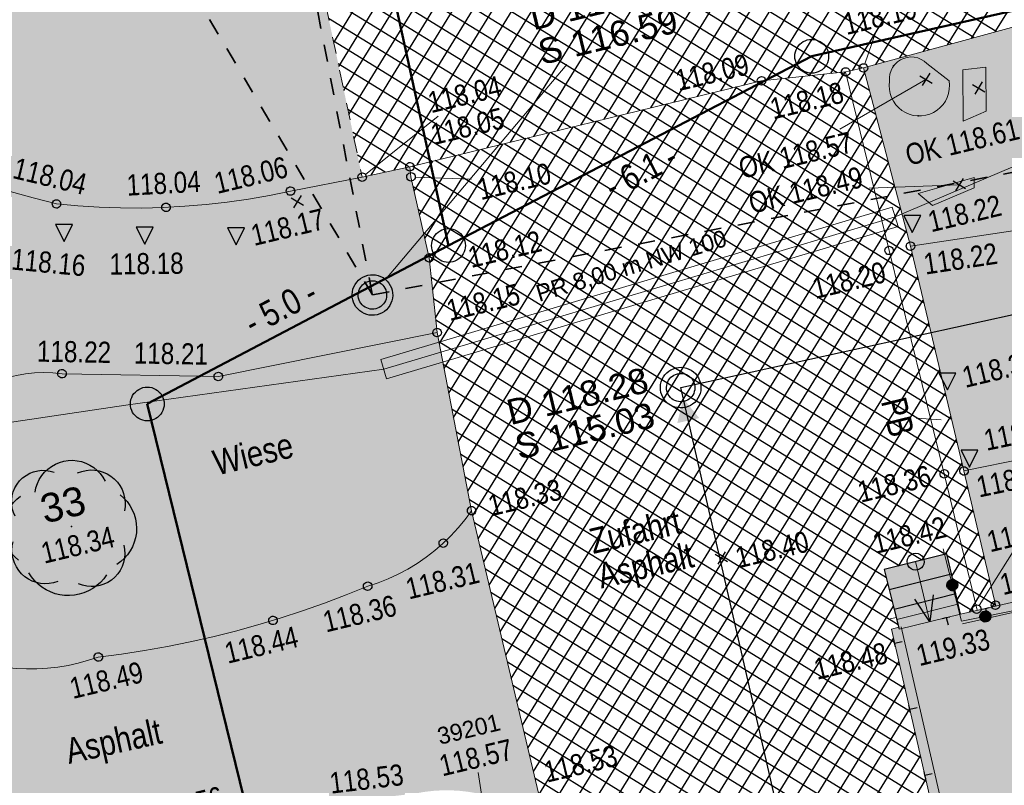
# Model space of a CAD drawing. Header units: metres. Extents: x 311004 to 311786, y 5688269 to 5688759.
# Tile 58 of 96: x 311216 to 311230, y 5688427 to 5688439. Entities that reach past the tile are written whole.
import ezdxf

# ---------------------------------------------------------------- set-up
doc = ezdxf.new("R2010")
doc.units = ezdxf.units.M
for name, pattern in [('1600.2028', [0]), ('2.10', [0.5, 0.25, -0.25]), ('2.1440', [1.75, 1.75, 0]), ('2.152', [0]), ('2.35', [0]), ('2.50', [0]), ('2.51', [0.5, 0.25, -0.25]), ('2.611', [0]), ('2.73', [0]), ('2.8', [0])]:
    doc.linetypes.add(name, pattern=pattern)
doc.layers.get('0').update_dxf_attribs({"color": 1, "linetype": 'CONTINUOUS'})
for name, color, linetype in [('Bemaßung', 5, 'CONTINUOUS'), ('Bewuchs_Bäume', 92, 'CONTINUOUS'), ('Flurstücke_Grenzpunkte', 51, 'CONTINUOUS'), ('Gelände', 92, 'CONTINUOUS'), ('Leitplanken-Geländer', 202, 'CONTINUOUS'), ('Mauern', 32, 'CONTINUOUS'), ('Nummerierung Pflanzen', 7, 'CONTINUOUS'), ('Nutzungsart', 92, 'CONTINUOUS'), ('Oberflächen', 7, 'CONTINUOUS'), ('RWL', 5, 'CONTINUOUS'), ('Schmutzwasser', 32, 'CONTINUOUS'), ('Schraffuren', 7, 'CONTINUOUS'), ('Straße', 7, 'CONTINUOUS'), ('Straßenbeleuchtung', 1, 'CONTINUOUS'), ('Straßenmöbel allg.', 7, 'CONTINUOUS'), ('Stromversorgung', 1, 'CONTINUOUS'), ('Treppen', 7, 'CONTINUOUS')]:
    doc.layers.add(name, color=color, linetype=linetype)
doc.styles.add('Bemaßung', font='Arial Narrow.ttf')
doc.styles.add('Beschriftung Elektroleitung', font='Arial.ttf', dxfattribs={"width": 0.97})
doc.styles.add('Geländehöhe', font='Arial Narrow.ttf')
doc.styles.add('Oberflächenmaterial', font='Arial Narrow.ttf')
doc.styles.add('RW Haltungstext', font='Arial.ttf')
doc.styles.add('Sachdaten Baum', font='Arial.ttf')
doc.styles.add('SW Haltungstext', font='Arial.ttf')

# ---------------------------------------------------------------- blocks, each defined once
blk = doc.blocks.new('Grenzpunkt')
at = {"color": 0, "lineweight": -2}
blk.add_lwpolyline([(0.433013, -0.25, -0.577350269), (-0.433013, -0.25, -0.577350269), (0, 0.5, -0.577350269)], format="xyb", close=True, dxfattribs=at)
blk = doc.blocks.new('S2.16')
at = {"color": 0, "lineweight": -2}
for points in [[(0.433013, -0.25, -0.577350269), (-0.433013, -0.25, -0.577350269), (0, 0.5, -0.577350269)], [(0.303109, -0.175, -0.577350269), (-0.303109, -0.175, -0.577350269), (0, 0.35, -0.577350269)]]:
    blk.add_lwpolyline(points, format="xyb", close=True, dxfattribs=at)
blk = doc.blocks.new('S2.100')
at = {"color": 0, "lineweight": -2}
for points in [[(-0.5, 0.5), (0.5, -0.5)], [(0.5, 0.5), (-0.5, -0.5)]]:
    blk.add_lwpolyline(points, dxfattribs=at)
blk = doc.blocks.new('S2.122', base_point=(0, -0.5))
at = {"color": 0, "lineweight": -2}
blk.add_lwpolyline([(0, -0.5), (0.5, 0.5), (-0.5, 0.5)], close=True, dxfattribs=at)
blk = doc.blocks.new('S2.74', base_point=(0.010657, 0.01036))
at = {"color": 0, "lineweight": -2}
for points in [[(-0.25874, 0.264508), (-0.252041, 0.297084), (-0.241452, 0.328611), (-0.227128, 0.358626), (-0.209278, 0.386688), (-0.188166, 0.412385), (-0.164101, 0.43534), (-0.137436, 0.455216), (-0.108564, 0.471722), (-0.077906, 0.484614), (-0.045914, 0.493704), (-0.013059, 0.498858), (0.02018, 0.5), (0.053312, 0.497114), (0.085852, 0.490242), (0.117322, 0.479484), (0.14726, 0.465001), (0.175226, 0.447002), (0.20081, 0.425754), (0.223637, 0.401566), (0.24337, 0.374796), (0.259722, 0.345835)], [(-0.406145, 0.086604), (-0.41839, 0.115211), (-0.426729, 0.145191), (-0.431012, 0.176012), (-0.431165, 0.20713), (-0.427184, 0.237992), (-0.41914, 0.268052), (-0.407176, 0.296778), (-0.391504, 0.32366), (-0.3724, 0.348224), (-0.350203, 0.370033), (-0.325307, 0.388701), (-0.298153, 0.403898), (-0.26922, 0.415354), (-0.239024, 0.422868), (-0.208096, 0.426304), (-0.176986, 0.425604), (-0.146245, 0.420778), (-0.116416, 0.411914)], [(0.056404, 0.40683), (0.086648, 0.418137), (0.118101, 0.425436), (0.150234, 0.428604), (0.182507, 0.427589), (0.214377, 0.422407), (0.24531, 0.413146), (0.274784, 0.399962), (0.302304, 0.383074), (0.327409, 0.362769), (0.349676, 0.339386), (0.368731, 0.31332), (0.384254, 0.285007), (0.395984, 0.254924), (0.403722, 0.223576), (0.407342, 0.191492), (0.406779, 0.159208), (0.402045, 0.127268)], [(-0.38073, -0.238705), (-0.40627, -0.215832), (-0.428982, -0.19015), (-0.448559, -0.162004), (-0.464736, -0.131776), (-0.477294, -0.099874), (-0.486062, -0.06673), (-0.490925, -0.032792), (-0.491814, 0.001482), (-0.488718, 0.035626), (-0.481678, 0.06918), (-0.470792, 0.10169), (-0.456204, 0.132717), (-0.438112, 0.16184), (-0.416762, 0.188666), (-0.392442, 0.212832), (-0.365482, 0.23401)], [(0.371547, 0.244176), (0.39805, 0.220802), (0.42177, 0.194608), (0.442408, 0.165924), (0.459704, 0.135109), (0.473442, 0.102551), (0.483449, 0.06866), (0.489598, 0.033862), (0.491814, -0.001406), (0.490066, -0.0367), (0.484379, -0.071577), (0.474822, -0.105598), (0.461518, -0.138334), (0.444631, -0.169376), (0.424375, -0.198332), (0.401005, -0.224838), (0.374814, -0.248561), (0.346132, -0.269203)], [(-0.091002, -0.396276), (-0.121614, -0.405814), (-0.153197, -0.41134), (-0.185229, -0.412764), (-0.217178, -0.410059), (-0.248514, -0.403274), (-0.27872, -0.392518), (-0.307294, -0.377971), (-0.333761, -0.359874), (-0.357685, -0.338526), (-0.378668, -0.314283), (-0.396362, -0.287544), (-0.410476, -0.258754), (-0.420772, -0.22839), (-0.427084, -0.196954), (-0.429304, -0.164968), (-0.427397, -0.132961), (-0.421394, -0.101465)], [(0.396962, -0.12688), (0.403056, -0.158524), (0.404926, -0.190696), (0.40254, -0.222833), (0.395939, -0.254376), (0.385239, -0.284773), (0.370626, -0.313495), (0.352355, -0.340041), (0.330744, -0.363946), (0.306172, -0.384796), (0.279066, -0.402225), (0.2499, -0.41593), (0.219182, -0.42567), (0.187447, -0.431278), (0.15525, -0.432654), (0.123154, -0.429776), (0.091716, -0.422692), (0.061486, -0.411526)], [(0.269888, -0.345447), (0.248705, -0.374914), (0.224464, -0.401921), (0.197446, -0.42615), (0.16797, -0.44732), (0.13638, -0.465183), (0.103044, -0.479528), (0.068355, -0.490188), (0.032716, -0.497039), (-0.003453, -0.5), (-0.03973, -0.499037), (-0.075692, -0.49416), (-0.110917, -0.485428), (-0.144992, -0.472943), (-0.177519, -0.45685), (-0.208118, -0.437336), (-0.236429, -0.414632), (-0.262122, -0.389002), (-0.284897, -0.360748), (-0.304486, -0.330198)]]:
    blk.add_lwpolyline(points, dxfattribs=at)
blk.add_point((0.010657, 0.01036), dxfattribs=at)
blk = doc.blocks.new('Grenzpunkt mit Abmarkung')
at = {"color": 0, "lineweight": -2}
blk.add_lwpolyline([(0.433013, -0.25, -0.577350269), (-0.433013, -0.25, -0.577350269), (0, 0.5, -0.577350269)], format="xyb", close=True, dxfattribs=at)
blk = doc.blocks.new('O504')
at = {"layer": 'Flurstücke_Grenzpunkte', "color": 8, "linetype": '1600.2028', "lineweight": 50}
blk.add_lwpolyline([(311217.595, 5688433.021), (311222.047, 5688435.363), (311218.764, 5688450.345), (311209.937, 5688448.629), (311205.868, 5688467.043), (311207.867, 5688467.467), (311205.331, 5688479.575), (311201.797, 5688494.462), (311200.954, 5688497.578), (311199.83, 5688501.822)], dxfattribs=at)
at = {"layer": 'Flurstücke_Grenzpunkte', "color": 7, "linetype": '1600.2028', "lineweight": 50}
blk.add_lwpolyline([(311210.849, 5688414.993), (311220.93, 5688373.906), (311231.748, 5688375.338), (311217.595, 5688433.021)], dxfattribs=at)
blk = doc.blocks.new('O517')
at = {"layer": 'Flurstücke_Grenzpunkte', "color": 8, "linetype": '1600.2028', "lineweight": 50}
for points in [[(311240.105, 5688503.492), (311239.106, 5688506.658), (311200.954, 5688497.578), (311201.797, 5688494.462), (311205.331, 5688479.575), (311207.867, 5688467.467), (311214.881, 5688468.954), (311218.764, 5688450.345), (311222.047, 5688435.363)], [(311222.047, 5688435.363), (311227.417, 5688438.16), (311238.746, 5688440.722), (311233.345, 5688461.379), (311231.38, 5688470.214), (311243.716, 5688488.688), (311241.96, 5688496.076)]]:
    blk.add_lwpolyline(points, dxfattribs=at)
blk = doc.blocks.new('O713')
at = {"layer": 'Flurstücke_Grenzpunkte', "color": 8, "linetype": '1600.2028', "lineweight": 50}
blk.add_lwpolyline([(311286.098, 5688384.173), (311272.121, 5688442.619), (311271.323, 5688445.983), (311269.467, 5688445.561), (311239.304, 5688438.588), (311238.746, 5688440.722), (311227.417, 5688438.16), (311222.047, 5688435.363), (311217.595, 5688433.021)], dxfattribs=at)
at = {"layer": 'Flurstücke_Grenzpunkte', "color": 7, "linetype": '1600.2028', "lineweight": 50}
blk.add_lwpolyline([(311217.595, 5688433.021), (311231.748, 5688375.338), (311245.745, 5688377.191), (311245.968, 5688376.277), (311276.332, 5688383.56)], dxfattribs=at)
blk = doc.blocks.new('*X72')
at = {"color": 7, "linetype": '2.611', "lineweight": 25, "true_color": 0xffe5e5}
for p, q in [((311230.129259, 5688438.522007), (311248.357017, 5688468.196397)), ((311220.350883, 5688438.365303), (311225.248463, 5688446.338456)), ((311220.426024, 5688438.009987), (311225.326643, 5688445.988086)), ((311229.776426, 5688438.425248), (311234.39158, 5688445.938617)), ((311229.070761, 5688438.231729), (311233.735278, 5688445.825462)), ((311229.423593, 5688438.328489), (311234.063429, 5688445.88204)), ((311220.501166, 5688437.654671), (311225.437642, 5688445.691146)), ((311228.018396, 5688437.951437), (311232.743538, 5688445.643865)), ((311228.365095, 5688438.038211), (311233.078976, 5688445.712306)), ((311228.717928, 5688438.13497), (311233.407127, 5688445.768884)), ((311227.382944, 5688437.872226), (311232.067729, 5688445.498952)), ((311227.696798, 5688437.905528), (311232.405634, 5688445.571409)), ((311230.144844, 5688438.526281), (311218.849555, 5688445.464513)), ((311220.576307, 5688437.299355), (311225.586184, 5688445.455324)), ((311226.755236, 5688437.80562), (311231.39192, 5688445.35404)), ((311227.06909, 5688437.838923), (311231.729825, 5688445.426496)), ((311220.651449, 5688436.944039), (311225.754252, 5688445.25129)), ((311226.072919, 5688437.650113), (311230.716111, 5688445.209127)), ((311226.418137, 5688437.734474), (311231.054016, 5688445.281584)), ((311229.814625, 5688438.435723), (311218.920865, 5688445.127312)), ((311220.726591, 5688436.588723), (311225.939466, 5688445.07517)), ((311225.382485, 5688437.48139), (311230.040302, 5688445.064215)), ((311225.727702, 5688437.565752), (311230.378207, 5688445.136671)), ((311220.905949, 5688436.40307), (311226.140548, 5688444.924882)), ((311224.69205, 5688437.312667), (311229.364493, 5688444.919302)), ((311225.037268, 5688437.397029), (311229.702398, 5688444.991758)), ((311229.484406, 5688438.345165), (311218.992176, 5688444.790111)), ((311221.244474, 5688436.476537), (311226.356988, 5688444.799598)), ((311224.001616, 5688437.143945), (311228.68627, 5688444.770459)), ((311224.346833, 5688437.228306), (311229.026589, 5688444.846846)), ((311221.585095, 5688436.553415), (311226.588932, 5688444.699552)), ((311221.930312, 5688436.637777), (311226.863174, 5688444.668367)), ((311222.27553, 5688436.722138), (311227.145452, 5688444.650265)), ((311222.620747, 5688436.806499), (311227.435346, 5688444.644561)), ((311222.965964, 5688436.890861), (311227.733484, 5688444.652279)), ((311223.311181, 5688436.975222), (311228.040649, 5688444.674691)), ((311223.656399, 5688437.059583), (311228.357823, 5688444.713399)), ((311229.154187, 5688438.254608), (311219.063486, 5688444.45291)), ((311228.823968, 5688438.16405), (311219.134797, 5688444.11571)), ((311228.493749, 5688438.073492), (311219.206108, 5688443.778509)), ((311228.162411, 5688437.983622), (311219.277418, 5688443.441308)), ((311227.794947, 5688437.915943), (311219.348729, 5688443.104107)), ((311227.387658, 5688437.872726), (311219.420039, 5688442.766907)), ((311226.98037, 5688437.829509), (311219.49135, 5688442.429706)), ((311226.589332, 5688437.77631), (311219.562661, 5688442.092505)), ((311226.247628, 5688437.692807), (311219.633971, 5688441.755304)), ((311225.905924, 5688437.609304), (311219.705282, 5688441.418104)), ((311225.56422, 5688437.525801), (311219.776592, 5688441.080903)), ((311225.222516, 5688437.442298), (311219.847903, 5688440.743702)), ((311224.880812, 5688437.358796), (311219.919214, 5688440.406502)), ((311224.539108, 5688437.275293), (311219.990524, 5688440.069301)), ((311224.197404, 5688437.19179), (311220.061835, 5688439.7321)), ((311223.8557, 5688437.108287), (311220.133146, 5688439.394899)), ((311223.513996, 5688437.024784), (311220.204456, 5688439.057699)), ((311223.172292, 5688436.941281), (311220.275767, 5688438.720498)), ((311222.830588, 5688436.857779), (311220.347077, 5688438.383297)), ((311222.488884, 5688436.774276), (311220.418388, 5688438.046096)), ((311222.14718, 5688436.690773), (311220.489699, 5688437.708896)), ((311221.805476, 5688436.60727), (311220.561009, 5688437.371695)), ((311221.463337, 5688436.524035), (311220.63232, 5688437.034494)), ((311221.11039, 5688436.447438), (311220.70363, 5688436.697293))]:
    blk.add_line(p, q, dxfattribs=at)
blk = doc.blocks.new('*X78')
at = {"color": 7, "linetype": '2.611', "lineweight": 25, "true_color": 0xffe5e5}
for p, q in [((311222.81299, 5688429.653138), (311227.9135, 5688437.928522)), ((311222.89449, 5688429.308898), (311228.20053, 5688437.917747)), ((311228.270492, 5688437.652493), (311227.835989, 5688437.920298)), ((311222.486992, 5688431.0301), (311226.654871, 5688437.792325)), ((311222.568491, 5688430.685859), (311226.970836, 5688437.828497)), ((311222.649991, 5688430.341619), (311227.285057, 5688437.861839)), ((311222.731491, 5688429.997379), (311227.599279, 5688437.895181)), ((311228.547975, 5688436.600453), (311226.625753, 5688437.78521)), ((311228.455481, 5688436.951133), (311227.023009, 5688437.834033)), ((311228.362987, 5688437.301813), (311227.429499, 5688437.877165)), ((311222.332988, 5688431.733175), (311225.963377, 5688437.623344)), ((311222.405492, 5688431.37434), (311226.309124, 5688437.707835)), ((311228.732964, 5688435.899094), (311225.943367, 5688437.618454)), ((311228.64047, 5688436.249774), (311226.28456, 5688437.701832)), ((311222.262766, 5688432.095713), (311225.61763, 5688437.538853)), ((311222.97599, 5688428.964658), (311228.28854, 5688437.584069)), ((311228.825458, 5688435.548414), (311225.602174, 5688437.535076)), ((311222.122322, 5688432.820789), (311224.926137, 5688437.369872)), ((311222.192544, 5688432.458251), (311225.271884, 5688437.454362)), ((311228.995063, 5688434.856536), (311224.919789, 5688437.36832)), ((311228.913232, 5688435.200644), (311225.260982, 5688437.451698)), ((311221.981878, 5688433.545865), (311224.234643, 5688437.20089)), ((311222.0521, 5688433.183327), (311224.58039, 5688437.285381)), ((311223.057489, 5688428.620418), (311228.376549, 5688437.250392)), ((311229.158727, 5688434.16832), (311224.237403, 5688437.201565)), ((311229.076895, 5688434.512428), (311224.578596, 5688437.284942)), ((311221.911657, 5688433.908402), (311223.888896, 5688437.116399)), ((311229.240559, 5688433.824212), (311223.89621, 5688437.118187)), ((311221.813347, 5688434.701839), (311223.197403, 5688436.947418)), ((311221.856119, 5688434.294765), (311223.54315, 5688437.031909)), ((311223.138989, 5688428.276177), (311228.464559, 5688436.916714)), ((311229.404222, 5688433.135996), (311223.213824, 5688436.951431)), ((311229.322391, 5688433.480104), (311223.555017, 5688437.034809)), ((311221.698253, 5688435.468045), (311222.505909, 5688436.778436)), ((311221.770574, 5688435.108913), (311222.851656, 5688436.862927)), ((311229.567886, 5688432.447781), (311222.531439, 5688436.784675)), ((311229.486054, 5688432.791889), (311222.872632, 5688436.868053)), ((311221.540893, 5688436.165674), (311221.814416, 5688436.609455)), ((311221.619573, 5688435.81686), (311222.160163, 5688436.693946)), ((311229.730657, 5688431.760115), (311221.849053, 5688436.617919)), ((311229.649718, 5688432.103673), (311222.190246, 5688436.701297)), ((311229.811358, 5688431.416704), (311221.50786, 5688436.534541)), ((311223.220488, 5688427.931937), (311228.552569, 5688436.583036)), ((311229.892059, 5688431.073293), (311221.526527, 5688436.229365)), ((311223.301988, 5688427.587697), (311228.640579, 5688436.249359)), ((311229.972759, 5688430.729882), (311221.603465, 5688435.888274)), ((311223.383488, 5688427.243457), (311228.728589, 5688435.915681)), ((311223.464987, 5688426.899216), (311228.816599, 5688435.582003)), ((311229.382531, 5688430.799997), (311221.680403, 5688435.547182)), ((311229.04524, 5688430.714214), (311221.757341, 5688435.20609)), ((311223.553177, 5688426.56583), (311228.902649, 5688435.245146)), ((311228.707949, 5688430.628431), (311221.793566, 5688434.890091)), ((311223.645694, 5688426.239465), (311228.984411, 5688434.901331)), ((311228.520792, 5688430.450113), (311221.82656, 5688434.576085)), ((311223.738211, 5688425.9131), (311229.066173, 5688434.557517)), ((311228.60782, 5688430.102803), (311221.859553, 5688434.262078)), ((311223.830728, 5688425.586735), (311229.147935, 5688434.213702)), ((311228.694848, 5688429.755492), (311221.905522, 5688433.940075)), ((311223.919351, 5688425.254053), (311229.229697, 5688433.869888)), ((311228.639493, 5688429.495939), (311221.970116, 5688433.606591)), ((311224.006261, 5688424.918591), (311229.311459, 5688433.526073)), ((311228.718071, 5688429.153837), (311222.03471, 5688433.273107)), ((311224.089301, 5688424.576849), (311229.393221, 5688433.182259)), ((311228.796649, 5688428.811734), (311222.099305, 5688432.939624)), ((311224.171851, 5688424.234314), (311229.474983, 5688432.838444)), ((311228.875227, 5688428.469632), (311222.163899, 5688432.60614)), ((311224.254402, 5688423.89178), (311229.556745, 5688432.49463)), ((311228.953806, 5688428.127529), (311222.228493, 5688432.272657)), ((311228.698747, 5688430.62609), (311229.638507, 5688432.150815)), ((311229.032384, 5688427.785426), (311222.293087, 5688431.939173)), ((311229.04701, 5688430.714664), (311229.719813, 5688431.806261)), ((311229.110962, 5688427.443324), (311222.357682, 5688431.605689)), ((311229.395273, 5688430.803237), (311229.800875, 5688431.461311)), ((311229.18954, 5688427.101221), (311222.430936, 5688431.266868)), ((311229.488123, 5688430.477412), (311229.881938, 5688431.116362)), ((311229.268827, 5688426.758682), (311222.512343, 5688430.923022)), ((311230.05346, 5688430.386472), (311229.421128, 5688430.776207)), ((311229.566458, 5688430.128037), (311229.963, 5688430.771412)), ((311229.350477, 5688426.414686), (311222.593749, 5688430.579176)), ((311224.336953, 5688423.549245), (311228.540878, 5688430.369954)), ((311230.134161, 5688430.043061), (311229.497533, 5688430.435445)), ((311229.748176, 5688429.946398), (311230.044062, 5688430.426462)), ((311229.432127, 5688426.07069), (311222.675155, 5688430.235331)), ((311229.79669, 5688429.957389), (311229.573937, 5688430.094682)), ((311230.089509, 5688430.023727), (311230.125125, 5688430.081512)), ((311224.419504, 5688423.20671), (311228.625761, 5688430.031204)), ((311229.513777, 5688425.726694), (311222.756561, 5688429.891485)), ((311229.595427, 5688425.382698), (311222.837967, 5688429.54764)), ((311224.502055, 5688422.864176), (311228.625927, 5688429.555002)), ((311229.677078, 5688425.038702), (311222.919374, 5688429.203794)), ((311224.584606, 5688422.521641), (311228.705656, 5688429.207889)), ((311229.758728, 5688424.694706), (311223.00078, 5688428.859948)), ((311224.667157, 5688422.179106), (311228.785385, 5688428.860776)), ((311229.840378, 5688424.35071), (311223.082186, 5688428.516103)), ((311224.749708, 5688421.836572), (311228.865114, 5688428.513663)), ((311229.922028, 5688424.006714), (311223.163592, 5688428.172257)), ((311224.832259, 5688421.494037), (311228.944843, 5688428.16655)), ((311230.003678, 5688423.662718), (311223.244998, 5688427.828411)), ((311224.91481, 5688421.151503), (311229.024572, 5688427.819437)), ((311230.085329, 5688423.318722), (311223.326404, 5688427.484566)), ((311224.99736, 5688420.808968), (311229.104301, 5688427.472324))]:
    blk.add_line(p, q, dxfattribs=at)
blk = doc.blocks.new('S2.62', base_point=(0, 0.5))
at = {"color": 0, "lineweight": -2}
for points in [[(-0.5, 0.5), (0, 0.5), (0.5, 0.5)], [(0, 0.5), (0, -0.5)]]:
    blk.add_lwpolyline(points, dxfattribs=at)
blk = doc.blocks.new('S2.15')
at = {"color": 0, "lineweight": -2}
blk.add_lwpolyline([(0.433013, -0.25, -0.577350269), (-0.433013, -0.25, -0.577350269), (0, 0.5, -0.577350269)], format="xyb", close=True, dxfattribs=at)
for points in [[(0.285, -0.4), (0.345, -0.35), (-0.355, -0.35), (-0.4, -0.3), (0.395, -0.3), (0.425, -0.25), (-0.43, -0.25), (-0.455, -0.2), (0.46, -0.2), (0.475, -0.15), (-0.475, -0.15), (-0.49, -0.1), (0.485, -0.1), (0.495, -0.05), (-0.5, -0.05), (-0.5, 0), (0.5, 0), (0.495, 0.05), (-0.5, 0.05), (-0.485, 0.1), (0.49, 0.1), (0.475, 0.15), (-0.475, 0.15), (-0.455, 0.2), (0.455, 0.2), (0.43, 0.25), (-0.43, 0.25), (-0.4, 0.3), (0.395, 0.3), (0.36, 0.35), (-0.355, 0.35), (-0.295, 0.4), (0.3, 0.4), (0.22, 0.45), (-0.215, 0.45)], [(0.285, -0.4), (-0.29, -0.4), (-0.205, -0.45), (0.2, -0.45)]]:
    blk.add_lwpolyline(points, dxfattribs=at)
blk = doc.blocks.new('Zugangspfeil', base_point=(0, -0.5))
at = {"lineweight": -2}
blk.add_hatch(color=0, dxfattribs=at).paths.add_polyline_path([(0, -0.166666), (-0.333334, 0.5), (0.333334, 0.5)], flags=0)
blk = doc.blocks.new('S2.118', base_point=(0, 0.5))
at = {"color": 0, "lineweight": -2}
blk.add_lwpolyline([(-0.375, -0.5), (0, 0.5), (0.375, -0.5)], dxfattribs=at)

msp = doc.modelspace()

# ---------------------------------------------------------------- hatches: boundary and pattern name
at = {"layer": 'Schraffuren', "lineweight": 25, "true_color": 0xffffd9}
msp.add_hatch(color=7, dxfattribs=at).paths.add_polyline_path([(311173.901, 5688520.418), (311175.466, 5688514.127), (311176.838, 5688508.258), (311177.539, 5688505.419), (311177.853, 5688504.047), (311178.815, 5688500.235), (311179.773, 5688496.001), (311181.315, 5688489.469), (311182.787, 5688483.308), (311184.133, 5688477.556), (311185.513, 5688471.738), (311186.9, 5688465.84), (311187.588, 5688462.991, 0.108334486), (311189.867, 5688458.623), (311191.975, 5688456.567), (311194.615, 5688454.583), (311199.021, 5688451.523), (311203.64, 5688448.503), (311207.564, 5688446.036, 0.032876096), (311214.44, 5688442.797, 0.387981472), (311218.297, 5688443.964, 0.143446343), (311218.679, 5688446.271), (311220.772, 5688436.374), (311219.712, 5688436.168, -0.081030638), (311216.252, 5688435.978, -0.089114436), (311211.726, 5688437.978), (311207.955, 5688440.385), (311203.634, 5688443.212), (311197.649, 5688447.19), (311196.163, 5688448.226), (311192.145, 5688450.913), (311189.144, 5688453.083), (311187.4, 5688454.769), (311186.022, 5688456.342), (311184.715, 5688458.472), (311183.456, 5688460.989, 0.047262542), (311182.402, 5688462.592, 0.165770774), (311179.071, 5688464.709, 0.093927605), (311176.945, 5688464.816), (311174.951, 5688464.367), (311169.067, 5688463.103), (311162.826, 5688461.773), (311152.59, 5688459.392), (311144.277, 5688457.46), (311140.97, 5688461.869), (311142.903, 5688462.333), (311146.795, 5688463.206), (311153.496, 5688464.744), (311159.852, 5688466.166), (311167.619, 5688467.971), (311175.134, 5688469.641, 0.037982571), (311177.987, 5688470.447, 0.037443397), (311179.604, 5688471.181, 0.27493666), (311180.33, 5688472.411), (311180.454, 5688473.57), (311179.383, 5688477.931), (311177.636, 5688485.95), (311177.11, 5688488.157), (311176.562, 5688490.625), (311174.415, 5688498.916), (311170.324, 5688515.738), (311170.510779, 5688515.786149), (311169.599, 5688519.323)], flags=0)
at = {"layer": 'Schraffuren', "lineweight": 25, "true_color": 0xffe5cc}
for points in [[(311197.649, 5688447.19), (311203.634, 5688443.212), (311207.955, 5688440.385), (311211.726, 5688437.978, 0.089114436), (311216.252, 5688435.978, 0.081030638), (311219.712, 5688436.168), (311220.772, 5688436.374), (311221.477, 5688436.527), (311221.493, 5688436.378), (311221.763, 5688435.181), (311221.879, 5688434.077), (311218.645, 5688433.428), (311216.334, 5688433.469, 0.285942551), (311214.348, 5688432.556, 0.221515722), (311214.084, 5688429.697, 0.252788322), (311216.871, 5688429.281, 0.070255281), (311220.853, 5688430.328, 0.169364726), (311222.389, 5688431.444), (311223.497, 5688426.764, 0.232455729), (311221.562, 5688427.265), (311218.768, 5688426.927), (311215.84, 5688426.277), (311213.792, 5688425.471), (311212.993, 5688425.166, 0.115281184), (311212.041, 5688422.859), (311211.651, 5688420.47), (311211.341, 5688416.997), (311210.605, 5688414.29), (311210.157, 5688411.569), (311209.304, 5688409.02), (311208.17, 5688403.554), (311207.047, 5688401.47), (311206.024, 5688398.244), (311205.556, 5688396.007), (311204.308, 5688392.276), (311203.432, 5688390.01), (311202.351, 5688384.916, -0.377290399), (311202.852, 5688384.088), (311203.843, 5688384.504), (311204.795, 5688385.119), (311208.299, 5688386.676), (311211.795, 5688388.188), (311216.017, 5688390.055), (311219.202, 5688391.22), (311223.722, 5688392.939), (311227.18, 5688394.556), (311229.833, 5688396.461), (311230.588, 5688396.927), (311230.501, 5688394.131), (311230.508, 5688390.982, 0.164197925), (311228.562, 5688391.92), (311225.156, 5688390.76), (311219.885, 5688389.087), (311216.447, 5688387.828), (311212.284, 5688385.981), (311208.916, 5688384.506), (311204.912, 5688382.352), (311202.902, 5688381.083, 0.1878436), (311200.605, 5688378.992), (311199.495, 5688377.352), (311197.002, 5688378.399), (311199.947, 5688385.831), (311201.241, 5688391.573), (311201.873, 5688393.958), (311201.8, 5688395.996), (311204.276, 5688403.657), (311204.786, 5688404.047), (311206.348, 5688406.427), (311207.395, 5688410.134), (311207.899, 5688414.06), (311208.386, 5688415.622), (311209.073, 5688418.641), (311209.826, 5688423.086), (311210.745, 5688427.284), (311211.321, 5688431.095), (311211.615, 5688433.519, 0.295549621), (311211.09, 5688435.414), (311209.341, 5688436.518), (311206.022, 5688438.619), (311196.283, 5688445.107), (311197.008, 5688446.274), (311197.52, 5688447.043)], [(311228.877, 5688435.353), (311231.418, 5688435.738), (311235.028, 5688435.823), (311237.998, 5688436.046), (311239.676, 5688436.006), (311242.921, 5688435.584), (311246.266, 5688435.481), (311251.89, 5688434.852), (311256.635, 5688434.402), (311259.419, 5688434.409), (311259.897, 5688432.318), (311257.036, 5688432.549), (311254.29, 5688432.933), (311249.945, 5688433.545), (311246.616, 5688433.747), (311242.118, 5688433.916), (311241.718, 5688433.523), (311242.039, 5688431.527), (311242.532, 5688429.962), (311241.886, 5688429.826), (311241.332, 5688429.71), (311240.979, 5688431.287), (311240.562, 5688432.92, 0.301224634), (311240.329, 5688433.293, 0.143061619), (311238.559, 5688433.548), (311234.819, 5688433.137), (311232.421, 5688432.602), (311229.667, 5688432.031)]]:
    msp.add_hatch(color=254, dxfattribs=at).paths.add_polyline_path(points, flags=0)
at = {"layer": 'Schraffuren', "lineweight": 25, "true_color": 0xf0fff0}
for points in [[(311228.182, 5688437.988), (311233.608, 5688439.476), (311238.968, 5688440.906), (311243.839, 5688441.917), (311251.049146, 5688443.62965), (311252.064, 5688440.215), (311242.461, 5688437.89), (311242.527, 5688437.627), (311252.115, 5688439.919), (311252.064, 5688440.215), (311251.049146, 5688443.62965), (311251.272, 5688442.595), (311253.311, 5688443.079), (311253.10103, 5688443.97006), (311256.913974, 5688444.873594), (311258.014, 5688440.252), (311259.419, 5688434.409), (311256.635, 5688434.402), (311251.89, 5688434.852), (311246.266, 5688435.481), (311242.921, 5688435.584), (311239.676, 5688436.006), (311237.998, 5688436.046), (311235.028, 5688435.823), (311231.418, 5688435.738), (311228.877, 5688435.353)], [(311218.645, 5688433.428), (311221.879, 5688434.077), (311222.389, 5688431.444, -0.169364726), (311220.853, 5688430.328, -0.070255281), (311216.871, 5688429.281, -0.252788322), (311214.084, 5688429.697, -0.221515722), (311214.348, 5688432.556, -0.285942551), (311216.334, 5688433.469)], [(311229.667, 5688432.031), (311232.421, 5688432.602), (311234.819, 5688433.137), (311238.559, 5688433.548, -0.143061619), (311240.329, 5688433.293, -0.301224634), (311240.562, 5688432.92), (311240.979, 5688431.287), (311241.332, 5688429.71), (311240.757, 5688429.562), (311240.53523, 5688429.504918), (311240.52, 5688429.566), (311234.474975, 5688428.096746), (311233.772, 5688430.858), (311230.136217, 5688430.034309)]]:
    msp.add_hatch(color=7, dxfattribs=at).paths.add_polyline_path(points, flags=0)
at = {"layer": 'Schraffuren', "lineweight": 25, "true_color": 0xffe5e5}
for points in [[(311228.711, 5688429.691), (311228.49, 5688430.573), (311229.414, 5688430.808), (311229.614, 5688429.916)], [(311233.772, 5688430.858), (311234.474975, 5688428.096746), (311230.375, 5688427.11), (311233.290525, 5688414.938114), (311232.132, 5688414.696), (311229.25, 5688426.838), (311228.594, 5688429.694), (311228.70339, 5688429.721405), (311228.711, 5688429.691), (311229.614, 5688429.916)]]:
    msp.add_hatch(color=7, dxfattribs=at).paths.add_polyline_path(points, flags=0)

# ---------------------------------------------------------------- linework, layer by layer
at = {"layer": 'Gelände', "color": 7, "linetype": 'Continuous', "lineweight": 18}
for p, q in [((311228.357437, 5688438.507071, 118.192), (311228.202012, 5688438.047209, 118.192)), ((311227.83215, 5688437.081534, 118.567), (311229.105, 5688437.818, 118.567)), ((311221.896797, 5688437.274996, 118.045), (311220.820777, 5688436.413072, 118.045)), ((311222.386, 5688436.341572, 118.103), (311221.555447, 5688436.375453, 118.103)), ((311228.26522, 5688436.212036, 118.488), (311229.598, 5688436.262, 118.488)), ((311230.395037, 5688430.840903, 118.465), (311229.890346, 5688430.04086, 118.465)), ((311222.487631, 5688427.574707, 118.572), (311222.669, 5688426.404, 118.572))]:
    msp.add_line(p, q, dxfattribs=at)
at = {"layer": 'Leitplanken-Geländer', "color": 7, "linetype": '2.1440', "lineweight": 18}
for p, q in [((311229.358, 5688430.882, 118.422), (311229.632, 5688429.809, 119.331)), ((311229.632, 5688429.809, 119.331), (311233.767, 5688430.65, 119.319))]:
    msp.add_line(p, q, dxfattribs=at)
at = {"layer": 'Mauern', "lineweight": 18}
for p, q in [((311233.772, 5688430.858, 118.726), (311229.614, 5688429.916, 119.33)), ((311233.805143, 5688430.711707, 118.726), (311229.647143, 5688429.769707, 119.33)), ((311229.577733, 5688430.06155, 119.33), (311228.674733, 5688429.83655, 119.326)), ((311229.614, 5688429.916, 119.33), (311228.711, 5688429.691, 119.326)), ((311228.666937, 5688429.866908), (311228.557547, 5688429.839503, 118.482)), ((311228.70339, 5688429.721405), (311228.594, 5688429.694, 118.482)), ((311228.594, 5688429.694, 118.482), (311229.25, 5688426.838, 118.675)), ((311228.740193, 5688429.727579, 118.482), (311229.396193, 5688426.871579, 118.675))]:
    msp.add_line(p, q, dxfattribs=at)
at = {"layer": 'Nutzungsart', "color": 7, "linetype": '2.10', "lineweight": 13}
msp.add_line((311218.679, 5688446.271, 117.853), (311220.772, 5688436.374, 118.045), dxfattribs=at)
at = {"layer": 'Oberflächen', "color": 7, "linetype": 'Continuous', "lineweight": 18}
msp.add_line((311228.963128, 5688432.812181), (311229.330353, 5688432.787283), dxfattribs=at)
at = {"layer": 'RWL', "color": 160, "linetype": '2.51', "lineweight": 35, "true_color": 0x3354ff}
for p, q in [((311218.503, 5688447.164, 117.814), (311220.923, 5688434.632, 118.159)), ((311216.227, 5688442.578, 117.865), (311220.923, 5688434.632, 118.159)), ((311220.923, 5688434.632, 118.159), (311243.24, 5688438.905, 118.808))]:
    msp.add_line(p, q, dxfattribs=at)
at = {"layer": 'RWL', "color": 7, "linetype": 'Continuous', "lineweight": 13}
msp.add_line((311223.795461, 5688438.03738, 118.159), (311221.116425, 5688434.86131, 118.159), dxfattribs=at)
at = {"layer": 'Schmutzwasser', "color": 34, "linetype": '2.50', "lineweight": 25, "true_color": 0x994c00}
for p, q in [((311225.48, 5688433.263, 118.284), (311241.26, 5688436.73, 118.753)), ((311232.446, 5688402.936, 119.157), (311225.48, 5688433.263, 118.284))]:
    msp.add_line(p, q, dxfattribs=at)
at = {"layer": 'Straße', "color": 7, "linetype": '2.35', "lineweight": 18}
for p, q in [((311228.182, 5688437.988, 118.192), (311233.608, 5688439.476, 118.103)), ((311226.674, 5688437.797, 118.086), (311227.918, 5688437.929, 118.183)), ((311227.918, 5688437.929, 118.183), (311228.182, 5688437.988, 118.192)), ((311228.561, 5688435.291, 118.203), (311227.918, 5688437.929, 118.183)), ((311228.182, 5688437.988, 118.192), (311228.877, 5688435.353, 118.223)), ((311221.477, 5688436.527, 118.052), (311226.674, 5688437.797, 118.086)), ((311221.477, 5688436.527, 118.052), (311220.772, 5688436.374, 118.045)), ((311221.477, 5688436.527, 118.052), (311221.493, 5688436.378, 118.103)), ((311220.772, 5688436.374, 118.045), (311219.712, 5688436.168, 118.057)), ((311221.493, 5688436.378, 118.103), (311221.763, 5688435.181, 118.117)), ((311228.877, 5688435.353, 118.223), (311231.418, 5688435.738, 118.312)), ((311229.376, 5688431.988, 118.362), (311228.561, 5688435.291, 118.203)), ((311228.877, 5688435.353, 118.223), (311229.667, 5688432.031, 118.394)), ((311221.763, 5688435.181, 118.117), (311221.879, 5688434.077, 118.153)), ((311218.645, 5688433.428, 118.211), (311221.879, 5688434.077, 118.153)), ((311221.879, 5688434.077, 118.153), (311222.389, 5688431.444, 118.332)), ((311216.334, 5688433.469, 118.22), (311218.645, 5688433.428, 118.211)), ((311232.421, 5688432.602, 118.493), (311229.667, 5688432.031, 118.394)), ((311229.860865, 5688429.971928), (311229.376, 5688431.988, 118.362)), ((311229.667, 5688432.031, 118.394), (311230.136217, 5688430.034309)), ((311222.389, 5688431.444, 118.332), (311223.497, 5688426.764, 118.569))]:
    msp.add_line(p, q, dxfattribs=at)
for points in [[(311211.726, 5688437.978, 118.036), (311212.022972, 5688437.782944, 118.035929), (311212.324801, 5688437.595491, 118.035857), (311212.631292, 5688437.415763, 118.035786), (311212.942248, 5688437.243875, 118.035714), (311213.257468, 5688437.079938, 118.035643), (311213.576749, 5688436.924057, 118.035571), (311213.899886, 5688436.776334, 118.0355), (311214.226669, 5688436.636863, 118.035429), (311214.556888, 5688436.505735, 118.035357), (311214.89033, 5688436.383034, 118.035286), (311215.22678, 5688436.268839, 118.035214), (311215.566021, 5688436.163224, 118.035143), (311215.907834, 5688436.066257, 118.035071), (311216.252, 5688435.978, 118.035)], [(311219.712, 5688436.168, 118.057), (311219.402039, 5688436.104566, 118.055), (311219.090348, 5688436.050271, 118.053), (311218.777195, 5688436.005162, 118.051), (311218.462851, 5688435.969279, 118.049), (311218.147589, 5688435.942652, 118.047), (311217.83168, 5688435.925304, 118.045), (311217.515397, 5688435.917251, 118.043), (311217.199014, 5688435.918499, 118.041), (311216.882805, 5688435.929047, 118.039), (311216.567043, 5688435.948887, 118.037), (311216.252, 5688435.978, 118.035)], [(311214.348, 5688432.556, 118.284), (311214.42622, 5688432.666583, 118.280235), (311214.511513, 5688432.771806, 118.276471), (311214.603514, 5688432.871218, 118.272706), (311214.701827, 5688432.964392, 118.268941), (311214.806031, 5688433.050928, 118.265176), (311214.915677, 5688433.130454, 118.261412), (311215.030297, 5688433.20263, 118.257647), (311215.149396, 5688433.267144, 118.253882), (311215.272465, 5688433.323721, 118.250118), (311215.398975, 5688433.372118, 118.246353), (311215.528382, 5688433.412126, 118.242588), (311215.660131, 5688433.443573, 118.238824), (311215.793657, 5688433.466326, 118.235059), (311215.928387, 5688433.480286, 118.231294), (311216.063741, 5688433.485393, 118.227529), (311216.199139, 5688433.481626, 118.223765), (311216.334, 5688433.469, 118.22)], [(311222.389, 5688431.444, 118.332), (311222.293392, 5688431.314207, 118.33425), (311222.190678, 5688431.18996, 118.3365), (311222.081181, 5688431.071649, 118.33875), (311221.965241, 5688430.959643, 118.341), (311221.843222, 5688430.854293, 118.34325), (311221.715506, 5688430.755928, 118.3455), (311221.58249, 5688430.664855, 118.34775), (311221.444593, 5688430.58136, 118.35), (311221.302244, 5688430.505703, 118.35225), (311221.155888, 5688430.43812, 118.3545), (311221.005984, 5688430.378824, 118.35675), (311220.853, 5688430.328, 118.359)], [(311216.871, 5688429.281, 118.489), (311217.212393, 5688429.32512, 118.478167), (311217.552661, 5688429.377209, 118.467333), (311217.891619, 5688429.437239, 118.4565), (311218.22908, 5688429.505177, 118.445667), (311218.564862, 5688429.580985, 118.434833), (311218.898779, 5688429.664622, 118.424), (311219.230649, 5688429.756042, 118.413167), (311219.560292, 5688429.855196, 118.402333), (311219.887526, 5688429.96203, 118.3915), (311220.212174, 5688430.076484, 118.380667), (311220.534057, 5688430.198496, 118.369833), (311220.853, 5688430.328, 118.359)], [(311216.871, 5688429.281, 118.489), (311216.724361, 5688429.232248, 118.488526), (311216.57538, 5688429.191202, 118.488053), (311216.424463, 5688429.157974, 118.487579), (311216.272021, 5688429.132654, 118.487105), (311216.118465, 5688429.115312, 118.486632), (311215.964215, 5688429.105994, 118.486158), (311215.809689, 5688429.104725, 118.485684), (311215.655307, 5688429.11151, 118.485211), (311215.501488, 5688429.126329, 118.484737), (311215.34865, 5688429.149142, 118.484263), (311215.197208, 5688429.179888, 118.483789), (311215.047574, 5688429.218482, 118.483316), (311214.900153, 5688429.26482, 118.482842), (311214.755348, 5688429.318777, 118.482368), (311214.613551, 5688429.380205, 118.481895), (311214.475146, 5688429.448938, 118.481421), (311214.340511, 5688429.524788, 118.480947), (311214.210011, 5688429.607551, 118.480474), (311214.084, 5688429.697, 118.48)]]:
    msp.add_polyline3d(points, dxfattribs=at)
at = {"layer": 'Straßenmöbel allg.', "color": 7, "linetype": '2.8', "lineweight": 13}
for p, q in [((311229.12, 5688438.052, 118.201), (311229.448, 5688437.795, 118.216)), ((311229.65, 5688437.958, 118.215), (311229.992, 5688437.998, 118.215)), ((311229.656, 5688437.2, 118.299), (311229.65, 5688437.958, 118.215)), ((311229.992, 5688437.998, 118.215), (311229.994, 5688437.348, 118.28)), ((311229.994, 5688437.348, 118.28), (311229.656, 5688437.2, 118.299)), ((311228.988, 5688436.134, 118.226), (311229.818, 5688436.367, 118.211)), ((311229.818, 5688436.215, 118.319), (311229.818, 5688436.367, 118.211)), ((311229.204, 5688435.956, 118.222), (311229.818, 5688436.215, 118.319)), ((311228.988, 5688436.134, 118.226), (311229.204, 5688435.956, 118.222))]:
    msp.add_line(p, q, dxfattribs=at)
for points in [[(311229.12, 5688438.052, 118.201), (311229.079725, 5688438.087018, 118.204067), (311229.034239, 5688438.114934, 118.207133), (311228.98478, 5688438.134988, 118.2102), (311228.932696, 5688438.146633, 118.213267), (311228.879406, 5688438.149553, 118.216333), (311228.826362, 5688438.143668, 118.2194), (311228.775009, 5688438.129138, 118.222467), (311228.726745, 5688438.106358, 118.225533), (311228.682885, 5688438.075951, 118.2286), (311228.644624, 5688438.038743, 118.231667), (311228.613004, 5688437.995748, 118.234733), (311228.588888, 5688437.948138, 118.2378), (311228.572931, 5688437.89721, 118.240867), (311228.565568, 5688437.84435, 118.243933), (311228.567, 5688437.791, 118.247)], [(311228.567, 5688437.791, 118.247), (311228.561921, 5688437.729648, 118.24576), (311228.565339, 5688437.668181, 118.24452), (311228.577191, 5688437.60777, 118.24328), (311228.597249, 5688437.549567, 118.24204), (311228.625132, 5688437.494682, 118.2408), (311228.660308, 5688437.444159, 118.23956), (311228.702107, 5688437.398963, 118.23832), (311228.749733, 5688437.359954, 118.23708), (311228.802277, 5688437.327875, 118.23584), (311228.858738, 5688437.303339, 118.2346), (311228.918041, 5688437.286813, 118.23336), (311228.979054, 5688437.278611, 118.23212), (311229.040616, 5688437.278891, 118.23088), (311229.101552, 5688437.287646, 118.22964), (311229.160702, 5688437.30471, 118.2284), (311229.216938, 5688437.329758, 118.22716), (311229.269189, 5688437.362312, 118.22592), (311229.316458, 5688437.401752, 118.22468), (311229.357845, 5688437.447326, 118.22344), (311229.392561, 5688437.498166, 118.2222), (311229.419945, 5688437.553303, 118.22096), (311229.439474, 5688437.611685, 118.21972), (311229.450776, 5688437.672201, 118.21848), (311229.453636, 5688437.733696, 118.21724), (311229.448, 5688437.795, 118.216)]]:
    msp.add_polyline3d(points, dxfattribs=at)
at = {"layer": 'Straßenmöbel allg.', "color": 7, "true_color": 0xffffff}
for p in [(311228.628, 5688438.018, 118.215), (311228.991, 5688437.278, 118.208)]:
    msp.add_point(p, dxfattribs=at)
at = {"layer": 'Stromversorgung', "color": 3, "linetype": '2.8', "lineweight": 13}
for p, q in [((311230.745, 5688436.677), (311228.651, 5688435.787)), ((311228.651, 5688435.787), (311222.399, 5688433.926)), ((311222.399, 5688433.926), (311221.09, 5688433.536)), ((311221.09, 5688433.536), (311217.276, 5688433.006)), ((311217.276, 5688433.006), (311214.615, 5688432.607))]:
    msp.add_line(p, q, dxfattribs=at)
at = {"layer": 'Stromversorgung', "color": 7, "linetype": '2.8', "lineweight": 13}
for p, q in [((311221.047, 5688433.68), (311228.607, 5688435.931)), ((311228.607, 5688435.931), (311228.694, 5688435.643)), ((311228.694, 5688435.643), (311221.133, 5688433.392)), ((311221.133, 5688433.392), (311221.047, 5688433.68))]:
    msp.add_line(p, q, dxfattribs=at)
at = {"layer": 'Treppen', "color": 48, "linetype": '2.73', "lineweight": 25, "true_color": 0x663300}
for p, q in [((311229.414, 5688430.808, 118.424), (311228.49, 5688430.573, 118.424)), ((311229.480667, 5688430.510667), (311229.414, 5688430.808, 118.424)), ((311228.49, 5688430.573, 118.424), (311228.563667, 5688430.279)), ((311228.563667, 5688430.279), (311229.480667, 5688430.510667)), ((311229.547333, 5688430.213333), (311229.480667, 5688430.510667)), ((311228.563667, 5688430.279), (311228.637333, 5688429.985)), ((311229.547333, 5688430.213333), (311228.637333, 5688429.985)), ((311229.614, 5688429.916, 119.33), (311229.547333, 5688430.213333)), ((311228.637333, 5688429.985), (311228.711, 5688429.691, 119.326))]:
    msp.add_line(p, q, dxfattribs=at)
at = {"layer": 'Treppen', "color": 7, "linetype": '2.152', "lineweight": 18}
msp.add_line((311228.952, 5688430.6905), (311229.162506, 5688429.803509), dxfattribs=at)

# ---------------------------------------------------------------- block references
at = {"layer": 'Bewuchs_Bäume', "color": 94, "true_color": 0x009900, "xscale": 2, "yscale": 2}
msp.add_blockref('S2.74', (311216.474, 5688431.209, 118.337), dxfattribs=at)
at = {"layer": 'Flurstücke_Grenzpunkte', "color": 7, "true_color": 0xffffff}
for name in ['O517', 'O504', 'O713']:
    msp.add_blockref(name, (0, 0), dxfattribs=at)
at = {"layer": 'Flurstücke_Grenzpunkte', "color": 8, "xscale": 0.5, "yscale": 0.5}
for p in [(311227.417, 5688438.16), (311222.047, 5688435.363)]:
    msp.add_blockref('Grenzpunkt mit Abmarkung', p, dxfattribs=at)
at = {"layer": 'Flurstücke_Grenzpunkte', "color": 7, "xscale": 0.5, "yscale": 0.5}
msp.add_blockref('Grenzpunkt mit Abmarkung', (311217.595, 5688433.021), dxfattribs=at)
at = {"layer": 'Gelände', "color": 94, "true_color": 0x009900, "xscale": 0.15, "yscale": 0.15, "rotation": 13.499999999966}
for p in [(311229.105, 5688437.818, 118.567), (311229.883, 5688437.69, 118.61), (311229.598, 5688436.262, 118.488), (311219.812, 5688436.013, 118.166), (311226.082, 5688430.746, 118.396)]:
    msp.add_blockref('S2.100', p, dxfattribs=at)
at = {"layer": 'Leitplanken-Geländer', "color": 7, "xscale": 0.1625, "yscale": 0.1625}
for p, rotation in [((311229.495, 5688430.3455, 118.8765), 284.324853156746), ((311229.984609, 5688429.880716, 119.329977), 11.496337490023)]:
    msp.add_blockref('S2.15', p, dxfattribs=dict(at, rotation=rotation))
at = {"layer": 'Mauern', "color": 7, "xscale": 0.1125, "yscale": 0.1125}
for p, rotation in [((311229.986252, 5688430.000334, 119.275926), 12.765372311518), ((311229.405083, 5688429.863944, 119.329075), 13.991867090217), ((311228.642172, 5688429.484276, 118.496173), 102.936417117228), ((311228.866034, 5688428.509655, 118.562034), 102.936417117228), ((311229.089897, 5688427.535034, 118.627896), 102.936417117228)]:
    msp.add_blockref('S2.62', p, dxfattribs=dict(at, rotation=rotation))
at = {"layer": 'RWL', "color": 160, "true_color": 0x3354ff}
for name, xscale, yscale, rotation in [('Zugangspfeil', 0.5, 0.5, 30.582838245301), ('Zugangspfeil', 0.5, 0.5, 10.92982005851), ('S2.16', 0.6, 0.6, 13.499999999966)]:
    msp.add_blockref(name, (311220.923, 5688434.632, 118.159), dxfattribs=dict(at, xscale=xscale, yscale=yscale, rotation=rotation))
at = {"layer": 'Schmutzwasser', "color": 34, "true_color": 0x994c00}
for name, xscale, yscale, rotation in [('S2.16', 0.6, 0.6, 13.499999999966), ('Zugangspfeil', 0.5, 0.5, 192.936447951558)]:
    msp.add_blockref(name, (311225.48, 5688433.263, 118.284), dxfattribs=dict(at, xscale=xscale, yscale=yscale, rotation=rotation))
at = {"layer": 'Schraffuren', "color": 7, "true_color": 0xffffff}
for name in ['*X72', '*X78']:
    msp.add_blockref(name, (0, 0), dxfattribs=at)
at = {"layer": 'Straße', "color": 7, "xscale": 0.125, "yscale": 0.125, "rotation": 13.499999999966}
for p in [(311228.182, 5688437.988, 118.192), (311227.918, 5688437.929, 118.183), (311226.674, 5688437.797, 118.086), (311221.477, 5688436.527, 118.052), (311220.772, 5688436.374, 118.045), (311221.493, 5688436.378, 118.103), (311219.712, 5688436.168, 118.057), (311216.252, 5688435.978, 118.035), (311217.872, 5688435.927, 118.045), (311228.561, 5688435.291, 118.203), (311228.877, 5688435.353, 118.223), (311221.763, 5688435.181, 118.117), (311221.879, 5688434.077, 118.153), (311216.334, 5688433.469, 118.22), (311218.645, 5688433.428, 118.211), (311229.667, 5688432.031, 118.394), (311229.376, 5688431.988, 118.362), (311222.389, 5688431.444, 118.332), (311221.97, 5688430.964, 118.313), (311220.853, 5688430.328, 118.359), (311229.857, 5688429.988, 118.465), (311230.133, 5688430.048, 118.497), (311219.453, 5688429.822, 118.445), (311216.871, 5688429.281, 118.489)]:
    msp.add_blockref('Grenzpunkt', p, dxfattribs=at)
at = {"layer": 'Straßenmöbel allg.', "color": 200, "true_color": 0xbf00e5, "xscale": 0.25, "yscale": 0.25}
for p in [(311228.903, 5688435.558, 118.217), (311216.365, 5688435.423, 118.16), (311217.557, 5688435.385, 118.176), (311218.907, 5688435.375, 118.156), (311229.422, 5688433.228, 118.319), (311229.749, 5688432.087, 118.347)]:
    msp.add_blockref('S2.122', p, dxfattribs=at)
at = {"layer": 'Treppen', "color": 7}
for name, p, xscale, yscale, rotation in [('Grenzpunkt', (311228.952, 5688430.6905), 0.25, 0.25, 283.350770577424), ('S2.118', (311229.162506, 5688429.803509), 0.375, 0.375, 193.350560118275)]:
    msp.add_blockref(name, p, dxfattribs=dict(at, xscale=xscale, yscale=yscale, rotation=rotation))

# ---------------------------------------------------------------- texts
at = {"layer": 'Bemaßung', "color": 7, "lineweight": 18, "char_height": 0.375, "line_spacing_factor": 0.84, "style": 'Bemaßung'}
for s, insert, attachment_point, rotation in [('- 6.1 -', (311224.801293, 5688436.628464), 2, 27.5130592), ('- 5.0 -', (311219.653383, 5688434.280173), 8, 27.7468631)]:
    msp.add_mtext(s, dxfattribs=dict(at, insert=insert, attachment_point=attachment_point, rotation=rotation))
at = {"layer": 'Gelände', "color": 7, "lineweight": 18, "char_height": 0.3125, "line_spacing_factor": 0.84, "style": 'Geländehöhe'}
for s, insert, attachment_point, rotation in [('118.19', (311227.932544, 5688438.469202, 118.192), 7, 13.5181837), ('118.09', (311226.514198, 5688437.894857, 118.086), 9, 13.5181837), ('118.04', (311221.790453, 5688437.313711, 118.045), 7, 13.5181837), ('118.18', (311227.839046, 5688437.785993, 118.183), 3, 13.5181837), ('118.05', (311221.832583, 5688436.842718, 118.052), 7, 13.5181837), ('OK 118.61', (311229.607359, 5688437.046655, 118.61), 2, 13.5181837), ('OK 118.57', (311227.975493, 5688437.051714, 118.567), 3, 13.5181837), ('118.04', (311216.119332, 5688436.232122, 118.035), 8, 346.5825556), ('118.06', (311219.696051, 5688436.3763, 118.057), 9, 13.5181837), ('118.10', (311222.451548, 5688436.336302, 118.103), 1, 13.5181837), ('OK 118.49', (311228.197175, 5688436.227695, 118.488), 9, 13.5181837), ('118.04', (311217.843739, 5688436.123953, 118.045), 8, 3.0817064), ('118.22', (311229.183043, 5688435.553185, 118.217), 7, 13.5181837), ('118.17', (311219.632909, 5688435.787466, 118.166), 2, 13.5181837), ('118.12', (311222.31025, 5688435.3333, 118.117), 1, 13.5181837), ('118.16', (311216.148907, 5688435.269683, 118.16), 2, 354.6054855), ('118.22', (311229.051603, 5688435.241705, 118.223), 1, 8.6156224), ('118.18', (311217.581822, 5688435.252013, 118.176), 2, 0.7401671), ('118.20', (311228.463143, 5688435.131198, 118.203), 3, 13.5181837), ('118.15', (311222.066282, 5688434.241205, 118.153), 7, 13.5181837), ('118.22', (311216.509348, 5688433.632439, 118.22), 8, 358.9836345), ('118.21', (311218.488398, 5688433.59608, 118.211), 9, 358.9836345), ('118.32', (311229.688644, 5688433.253772, 118.319), 7, 13.5181837), ('118.35', (311230.001359, 5688432.323794, 118.347), 7, 11.7134432), ('118.36', (311229.171105, 5688431.966334, 118.362), 6, 13.5181837), ('118.39', (311229.8271, 5688431.944135, 118.394), 1, 11.7134432), ('118.33', (311222.643754, 5688431.509583, 118.332), 4, 13.5181837), ('118.46', (311230.054678, 5688430.823357, 118.465), 7, 13.5181837), ('118.42', (311228.366115, 5688430.80064, 118.424), 7, 13.5181837), ('118.34', (311216.529978, 5688431.090746, 118.337), 2, 13.5181837), ('118.40', (311226.298031, 5688430.740624, 118.396), 4, 13.5181837), ('118.50', (311230.246419, 5688430.189809, 118.497), 7, 13.5181837), ('118.31', (311221.921137, 5688430.562058, 118.313), 2, 13.5181837), ('118.36', (311220.697087, 5688430.075284, 118.359), 2, 13.5181837), ('118.44', (311219.243878, 5688429.612903, 118.445), 2, 13.5181837), ('119.33', (311228.935847, 5688429.448773, 119.326), 1, 13.5181837), ('118.48', (311228.487798, 5688429.502985, 118.482), 3, 13.5181837), ('118.49', (311216.953268, 5688429.091594, 118.489), 2, 13.5181837), ('118.57', (311222.490551, 5688427.63969, 118.572), 8, 13.5181837), ('118.53', (311223.504669, 5688427.418823, 118.532), 7, 13.5181837), ('118.53', (311221.398201, 5688427.38768, 118.53), 9, 6.8977588), ('118.56', (311218.741701, 5688427.067223, 118.559), 9, 13.5181837)]:
    msp.add_mtext(s, dxfattribs=dict(at, insert=insert, attachment_point=attachment_point, rotation=rotation))
at = {"layer": 'Nummerierung Pflanzen', "color": 7, "lineweight": 25, "insert": (311216.398262, 5688431.323011, 118.337), "char_height": 0.425, "attachment_point": 8, "rotation": 13.5181837, "line_spacing_factor": 0.84, "style": 'Sachdaten Baum'}
msp.add_mtext('33', dxfattribs=at)
at = {"layer": 'Oberflächen', "color": 7, "lineweight": 18, "char_height": 0.375, "attachment_point": 7, "line_spacing_factor": 0.84, "style": 'Oberflächenmaterial'}
for s, insert, rotation in [('PB', (311228.43784, 5688433.062607), 283.860636), ('Wiese', (311218.62351, 5688431.956592), 13.5181837), ('Zufahrt\\PAsphalt', (311224.329838, 5688430.181495), 13.1187451), ('Asphalt', (311216.460891, 5688427.589197), 12.5163972)]:
    msp.add_mtext(s, dxfattribs=dict(at, insert=insert, rotation=rotation))
at = {"layer": 'RWL', "color": 160, "lineweight": 25, "true_color": 0x3354ff, "insert": (311223.428086, 5688438.026195, 118.159), "char_height": 0.375, "attachment_point": 7, "rotation": 13.5181837, "line_spacing_factor": 0.84, "style": 'RW Haltungstext'}
msp.add_mtext('D 118.16\\PS 116.59', dxfattribs=at)
at = {"layer": 'Schmutzwasser', "color": 34, "lineweight": 25, "true_color": 0x994c00, "insert": (311223.087337, 5688432.191341, 118.284), "char_height": 0.375, "attachment_point": 7, "rotation": 13.5181837, "line_spacing_factor": 0.84, "style": 'SW Haltungstext'}
msp.add_mtext('D 118.28\\PS 115.03', dxfattribs=at)
at = {"layer": 'Straßenbeleuchtung', "color": 1, "lineweight": 25, "insert": (311221.918666, 5688427.979812), "char_height": 0.25, "attachment_point": 7, "rotation": 13.5181837, "line_spacing_factor": 0.84, "style": 'Beschriftung Elektroleitung'}
msp.add_mtext('39201', dxfattribs=at)
at = {"layer": 'Stromversorgung', "color": 1, "lineweight": 25, "insert": (311224.798463, 5688434.901342), "char_height": 0.25, "attachment_point": 8, "rotation": 16.5809735, "line_spacing_factor": 0.84, "style": 'Beschriftung Elektroleitung'}
msp.add_mtext('PR 8,00 m NW 100', dxfattribs=at)

doc.saveas('drawing.dxf')
